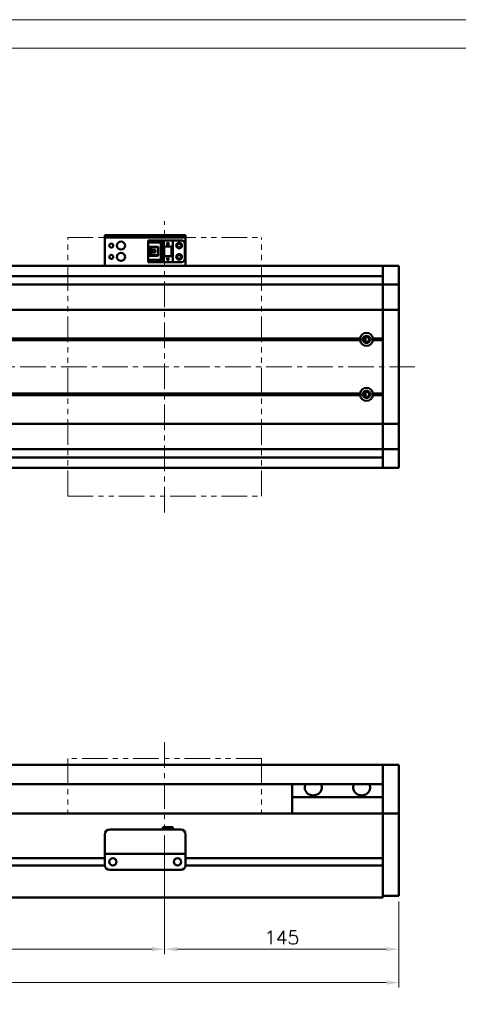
# Model space of a CAD drawing. Header units: millimetres. Extents: x 46891 to 50021, y 6223 to 9571.
# Tile 4 of 5: x 49012 to 49283, y 8962 to 9571. Entities that reach past the tile are written whole.
import ezdxf

# ---------------------------------------------------------------- set-up
doc = ezdxf.new("R2010")
doc.units = ezdxf.units.MM
doc.header["$LTSCALE"] = 0.5
doc.linetypes.add('CENTER', pattern=[50.8, 31.75, -6.35, 6.35, -6.35])
doc.linetypes.add('PHANTOM', pattern=[63.5, 31.75, -6.35, 6.35, -6.35, 6.35, -6.35])
doc.layers.get('0').update_dxf_attribs({"lineweight": 20})
doc.layers.add('1', color=1, linetype='CENTER', lineweight=13)
doc.layers.add('외형선(ISO)', color=7, linetype='Continuous', lineweight=50)
doc.styles.add('DSR TEXT', font='romans.shx', dxfattribs={"bigfont": 'whgtxt.shx'})
doc.styles.get("Standard").update_dxf_attribs({"font": 'romans.shx', "bigfont": 'whgtxt.shx'})
doc.dimstyles.new('DSR', dxfattribs={"dimscale": 2, "dimtxt": 3, "dimasz": 3, "dimexe": 0.5, "dimexo": 0.5, "dimgap": 0.5, "dimtad": 1, "dimdsep": 46, "dimtxsty": 'Standard', "dimcen": 2.5, "dimclrd": 4, "dimclre": 4, "dimclrt": 2, "dimadec": 0, "dimazin": 2, "dimtfac": 1, "dimtmove": 0, "dimatfit": 3, "dimfxl": 0, "dimlwd": -1, "dimlwe": -1, "dimarcsym": 0})

# ---------------------------------------------------------------- blocks, each defined once
blk = doc.blocks.new('A$C1C1952E1')
at = {"color": 1}
blk.add_lwpolyline([(0, 0), (420, 0), (420, 297), (0, 297)], close=True, dxfattribs=at)
at = {"color": 3}
blk.add_lwpolyline([(5, 5), (415, 5), (415, 292), (5, 292)], close=True, dxfattribs=at)
blk = doc.blocks.new('*D80')
at = {"color": 1, "linetype": 'ByBlock'}
for p, q in [((48801.37, 9066.98), (48801.37, 8993.6)), ((49101.37, 9066.98), (49101.37, 8993.6)), ((48809.17, 8996.6), (49093.57, 8996.6))]:
    blk.add_line(p, q, dxfattribs=at)
at = {"color": 1}
for points in [[(48809.17, 8997.9), (48809.17, 8995.3), (48801.37, 8996.6)], [(49093.57, 8997.9), (49093.57, 8995.3), (49101.37, 8996.6)]]:
    blk.add_solid(points, dxfattribs=at)
at = {"layer": 'Defpoints', "color": 0}
for p in [(48801.37, 9070.58), (49101.37, 9070.58), (49101.37, 8996.6)]:
    blk.add_point(p, dxfattribs=at)
at = {"color": 3, "insert": (48951.37, 9003.8), "char_height": 8.4, "attachment_point": 5, "style": 'DSR TEXT'}
blk.add_mtext('STROKE : 300', dxfattribs=at)
blk = doc.blocks.new('*D81')
at = {"color": 1, "linetype": 'ByBlock'}
for p, q in [((49101.37, 9066.98), (49101.37, 8993.6)), ((49246.37, 9025.98), (49246.37, 8993.6)), ((49238.57, 8996.6), (49109.17, 8996.6))]:
    blk.add_line(p, q, dxfattribs=at)
at = {"color": 1}
for points in [[(49109.17, 8997.9), (49109.17, 8995.3), (49101.37, 8996.6)], [(49238.57, 8997.9), (49238.57, 8995.3), (49246.37, 8996.6)]]:
    blk.add_solid(points, dxfattribs=at)
at = {"layer": 'Defpoints', "color": 0}
for p in [(49101.37, 9070.58), (49246.37, 9029.58), (49101.37, 8996.6)]:
    blk.add_point(p, dxfattribs=at)
at = {"color": 3, "insert": (49173.87, 9003.8), "char_height": 8.4, "attachment_point": 5, "style": 'DSR TEXT'}
blk.add_mtext('145', dxfattribs=at)
blk = doc.blocks.new('*D82')
at = {"color": 1, "linetype": 'ByBlock'}
for p, q in [((48646.37, 9025.98), (48646.37, 8972.92)), ((49246.37, 9025.98), (49246.37, 8972.92)), ((49238.57, 8975.92), (48654.17, 8975.92))]:
    blk.add_line(p, q, dxfattribs=at)
at = {"color": 1}
for points in [[(48654.17, 8977.22), (48654.17, 8974.62), (48646.37, 8975.92)], [(49238.57, 8977.22), (49238.57, 8974.62), (49246.37, 8975.92)]]:
    blk.add_solid(points, dxfattribs=at)
at = {"layer": 'Defpoints', "color": 0}
for p in [(48646.37, 9029.58), (49246.37, 9029.58), (48646.37, 8975.92)]:
    blk.add_point(p, dxfattribs=at)
at = {"color": 3, "insert": (48946.37, 8983.12), "char_height": 8.4, "attachment_point": 5, "style": 'DSR TEXT'}
blk.add_mtext('600', dxfattribs=at)

msp = doc.modelspace()

# ---------------------------------------------------------------- linework, layer by layer
at = {"color": 6, "linetype": 'PHANTOM'}
for p, q in [((49041.36864, 9436.76012), (49161.36864, 9436.76012)), ((49041.36864, 9276.76012), (49041.36864, 9436.76012)), ((49161.36864, 9276.76012), (49161.36864, 9436.76012)), ((49041.36864, 9276.76012), (49161.36864, 9276.76012)), ((49161.36864, 9114.58066), (49041.36864, 9114.58066)), ((49041.36864, 9114.58066), (49041.36864, 9080.58066)), ((49161.36864, 9114.58066), (49161.36864, 9080.58066))]:
    msp.add_line(p, q, dxfattribs=at)
at = {"layer": '1'}
for p, q in [((49101.36864, 9266.76012), (49101.36864, 9446.76012)), ((49256.36864, 9356.76012), (48636.36864, 9356.76012)), ((49101.36864, 9124.58066), (49101.36864, 9070.58066))]:
    msp.add_line(p, q, dxfattribs=at)
at = {"layer": '외형선(ISO)'}
for p, q in [((49064.36864, 9438.2601), (49064.36864, 9438.26008)), ((49064.36864, 9438.2601), (49114.36864, 9438.2601)), ((49064.36864, 9436.66008), (49064.36864, 9438.26008)), ((49064.36864, 9436.66008), (49064.36864, 9436.1601)), ((49064.36864, 9436.1601), (49064.36864, 9421.2601)), ((49067.36864, 9438.26007), (49111.36864, 9438.26007)), ((49067.36864, 9436.66007), (49111.36864, 9436.66007)), ((49091.16864, 9434.96012), (49106.36864, 9434.96012)), ((49091.16864, 9434.96011), (49091.16864, 9434.16011)), ((49091.16864, 9434.96011), (49100.36864, 9434.96011)), ((49091.16864, 9434.16011), (49099.46864, 9434.16011)), ((49091.16864, 9434.16011), (49091.16864, 9433.6601)), ((49091.16864, 9431.0601), (49091.16864, 9433.6601)), ((49091.16864, 9433.6601), (49098.96864, 9433.6601)), ((49099.46864, 9434.16011), (49098.96864, 9433.6601)), ((49098.96864, 9433.6601), (49098.96864, 9422.8601)), ((49099.46864, 9434.16011), (49099.46864, 9422.36011)), ((49100.36864, 9431.26009), (49100.36864, 9434.96009)), ((49100.36864, 9434.96009), (49106.36864, 9434.96009)), ((49102.76864, 9432.66009), (49103.36864, 9433.86009)), ((49103.36864, 9433.86009), (49103.96864, 9432.66009)), ((49111.86864, 9434.96011), (49106.36864, 9434.96011)), ((49106.36864, 9434.96009), (49106.36864, 9434.96011)), ((49106.36864, 9431.26009), (49106.36864, 9434.96009)), ((49113.86864, 9423.56011), (49113.86864, 9432.96011)), ((49114.36864, 9438.26008), (49114.36864, 9436.66008)), ((49114.36864, 9436.1601), (49114.36864, 9436.66008)), ((49114.36864, 9421.2601), (49114.36864, 9436.1601)), ((49091.16864, 9425.46011), (49091.16864, 9431.0601)), ((49091.16864, 9431.0601), (49097.36864, 9431.0601)), ((49092.46864, 9431.0601), (49092.46864, 9425.4601)), ((49092.96864, 9431.06011), (49092.96864, 9430.71011)), ((49092.96864, 9425.81011), (49092.96864, 9430.71011)), ((49092.96864, 9430.71011), (49097.36864, 9430.71011)), ((49093.92864, 9427.46011), (49093.92864, 9429.06011)), ((49093.92864, 9429.06011), (49095.76864, 9429.06011)), ((49095.76864, 9427.46011), (49093.92864, 9427.46011)), ((49095.76864, 9429.06011), (49095.76864, 9427.46011)), ((49097.36864, 9431.0601), (49097.36864, 9425.4601)), ((49100.36864, 9431.26009), (49100.36864, 9425.26011)), ((49100.36864, 9431.26009), (49106.36864, 9431.26009)), ((49100.86864, 9431.26009), (49100.86864, 9425.2601)), ((49101.16864, 9425.2601), (49101.16864, 9431.26009)), ((49102.96864, 9432.66009), (49102.76864, 9432.66009)), ((49102.96864, 9432.26009), (49102.96864, 9432.66009)), ((49103.76864, 9432.26009), (49102.96864, 9432.26009)), ((49103.76864, 9432.66009), (49103.76864, 9432.26009)), ((49103.96864, 9432.66009), (49103.76864, 9432.66009)), ((49105.56864, 9431.26009), (49105.56864, 9425.2601)), ((49105.86864, 9425.2601), (49105.86864, 9431.26009)), ((49106.36864, 9431.26009), (49106.36864, 9425.26011)), ((49064.36864, 9419.26012), (49064.36864, 9421.2601)), ((49091.16864, 9422.8601), (49091.16864, 9425.4601)), ((49097.36864, 9425.4601), (49091.16864, 9425.4601)), ((49091.16864, 9422.8601), (49091.16864, 9422.36011)), ((49098.96864, 9422.8601), (49091.16864, 9422.8601)), ((49091.16864, 9422.36011), (49091.16864, 9421.56011)), ((49099.46864, 9422.36011), (49091.16864, 9422.36011)), ((49091.16864, 9421.56011), (49100.36864, 9421.56011)), ((49092.96864, 9425.81011), (49092.96864, 9425.46011)), ((49097.36864, 9425.81011), (49092.96864, 9425.81011)), ((49099.46864, 9422.36011), (49098.96864, 9422.8601)), ((49100.86864, 9425.26011), (49100.36864, 9425.26011)), ((49100.36864, 9421.56009), (49100.36864, 9425.26009)), ((49100.36864, 9425.26009), (49106.36864, 9425.26009)), ((49100.36864, 9421.56009), (49106.36864, 9421.56009)), ((49100.86864, 9425.2601), (49101.16864, 9425.2601)), ((49101.16864, 9425.2601), (49105.56864, 9425.2601)), ((49102.76864, 9423.06009), (49103.36864, 9424.26009)), ((49102.96864, 9423.06009), (49102.76864, 9423.06009)), ((49102.96864, 9422.66009), (49102.96864, 9423.06009)), ((49103.76864, 9422.66009), (49102.96864, 9422.66009)), ((49103.36864, 9424.26009), (49103.96864, 9423.06009)), ((49103.76864, 9423.06009), (49103.76864, 9422.66009)), ((49103.96864, 9423.06009), (49103.76864, 9423.06009)), ((49105.56864, 9425.2601), (49105.86864, 9425.2601)), ((49106.36864, 9425.26011), (49105.86864, 9425.26011)), ((49106.36864, 9421.56009), (49106.36864, 9425.26009)), ((49111.86864, 9421.56011), (49106.36864, 9421.56011)), ((49114.36864, 9421.2601), (49114.36864, 9419.26012)), ((49236.36864, 9419.26012), (48861.36864, 9419.26012)), ((49236.36864, 9419.26012), (49236.36864, 9416.26012)), ((49236.36864, 9416.26012), (49236.36864, 9419.26012)), ((49236.36864, 9419.26012), (49246.36864, 9419.26012)), ((49236.36864, 9414.39995), (49236.36864, 9416.26012)), ((49236.36864, 9416.26012), (49236.36864, 9414.39995)), ((49246.36864, 9419.26012), (49246.36864, 9416.26012)), ((49246.36864, 9414.39995), (49246.36864, 9416.26012)), ((49236.36864, 9412.76012), (48861.36864, 9412.76012)), ((49236.36864, 9414.39995), (49236.36864, 9413.49199)), ((49236.36864, 9413.49199), (49236.36864, 9408.22032)), ((49246.36864, 9413.49199), (49246.36864, 9414.39995)), ((49246.36864, 9408.22032), (49246.36864, 9413.49199)), ((48719.36864, 9407.76012), (49236.36864, 9407.76012)), ((49236.36864, 9408.22032), (49236.36864, 9407.76012)), ((49236.36864, 9405.05162), (49236.36864, 9407.76012)), ((49236.36864, 9407.76012), (49246.36864, 9407.76012)), ((49236.36864, 9407.76012), (49236.36864, 9405.05162)), ((49236.36864, 9392.45162), (49236.36864, 9405.05162)), ((49236.36864, 9405.05162), (49236.36864, 9392.45162)), ((49246.36864, 9407.76012), (49246.36864, 9408.22032)), ((49246.36864, 9407.76012), (49246.36864, 9405.05162)), ((49246.36864, 9405.05162), (49246.36864, 9392.45162)), ((48719.36864, 9391.98753), (49236.36864, 9391.98753)), ((49236.36864, 9392.45162), (49236.36864, 9391.98753)), ((49236.36864, 9391.98753), (49236.36864, 9392.45162)), ((49236.36864, 9389.98753), (49236.36864, 9391.98753)), ((49236.36864, 9391.98753), (49246.36864, 9391.98753)), ((49236.36864, 9391.98753), (49236.36864, 9389.98753)), ((49246.36864, 9391.98753), (49246.36864, 9392.45162)), ((49246.36864, 9391.98753), (49246.36864, 9389.98753)), ((49236.36864, 9389.98753), (49236.36864, 9323.53271)), ((49236.36864, 9374.26012), (49236.36864, 9389.98753)), ((49246.36864, 9323.53271), (49246.36864, 9389.98753)), ((48719.36864, 9374.26012), (49222.40001, 9374.26012)), ((48719.36864, 9373.76012), (49222.86864, 9373.76012)), ((48719.36864, 9373.26012), (49222.40001, 9373.26012)), ((49225.80898, 9374.76012), (49225.09285, 9374.76012)), ((49225.80898, 9372.2388), (49225.80898, 9375.28144)), ((49229.86864, 9373.76012), (49236.36864, 9373.76012)), ((49230.33727, 9374.26012), (49236.36864, 9374.26012)), ((49230.33727, 9373.26012), (49236.36864, 9373.26012)), ((49236.36864, 9340.26012), (49236.36864, 9373.26012)), ((48719.36864, 9340.26012), (49222.40001, 9340.26012)), ((48719.36864, 9339.76012), (49222.86864, 9339.76012)), ((48719.36864, 9339.26012), (49222.40001, 9339.26012)), ((49225.80898, 9338.76012), (49225.09285, 9338.76012)), ((49225.80898, 9338.2388), (49225.80898, 9341.28144)), ((49229.86864, 9339.76012), (49236.36864, 9339.76012)), ((49230.33727, 9340.26012), (49236.36864, 9340.26012)), ((49230.33727, 9339.26012), (49236.36864, 9339.26012)), ((49236.36864, 9323.53271), (49236.36864, 9339.26012)), ((49236.36864, 9321.53271), (49236.36864, 9323.53271)), ((49236.36864, 9323.53271), (49236.36864, 9321.53271)), ((49246.36864, 9323.53271), (49246.36864, 9321.53271)), ((48719.36864, 9321.53271), (49236.36864, 9321.53271)), ((49236.36864, 9321.53271), (49236.36864, 9321.06862)), ((49236.36864, 9321.53271), (49246.36864, 9321.53271)), ((49236.36864, 9321.06862), (49236.36864, 9321.53271)), ((49236.36864, 9308.46862), (49236.36864, 9321.06862)), ((49236.36864, 9321.06862), (49236.36864, 9308.46862)), ((49246.36864, 9321.06862), (49246.36864, 9321.53271)), ((49246.36864, 9321.06862), (49246.36864, 9308.46862)), ((48719.36864, 9305.76012), (49236.36864, 9305.76012)), ((49236.36864, 9305.76012), (49236.36864, 9308.46862)), ((49236.36864, 9308.46862), (49236.36864, 9305.76012)), ((49236.36864, 9305.76012), (49236.36864, 9305.29992)), ((49236.36864, 9305.76012), (49246.36864, 9305.76012)), ((49236.36864, 9305.29992), (49236.36864, 9300.02825)), ((49246.36864, 9308.46862), (49246.36864, 9305.76012)), ((49246.36864, 9305.29992), (49246.36864, 9305.76012)), ((49246.36864, 9300.02825), (49246.36864, 9305.29992)), ((49236.36864, 9300.76012), (48861.36864, 9300.76012)), ((49236.36864, 9300.02825), (49236.36864, 9299.12029)), ((49236.36864, 9297.26012), (49236.36864, 9299.12029)), ((49236.36864, 9299.12029), (49236.36864, 9297.26012)), ((49246.36864, 9299.12029), (49246.36864, 9300.02825)), ((49246.36864, 9297.26012), (49246.36864, 9299.12029)), ((49236.36864, 9294.26012), (48861.36864, 9294.26012)), ((49236.36864, 9297.26012), (49236.36864, 9294.26012)), ((49236.36864, 9294.26012), (49236.36864, 9297.26012)), ((49236.36864, 9294.26012), (49246.36864, 9294.26012)), ((49246.36864, 9297.26012), (49246.36864, 9294.26012)), ((48861.36864, 9110.58066), (49236.36864, 9110.58066)), ((49236.36864, 9110.58066), (49236.36864, 9108.58066)), ((49236.36864, 9110.58066), (49246.36864, 9110.58066)), ((49236.36864, 9108.58066), (49236.36864, 9110.58066)), ((49246.36864, 9108.58066), (49246.36864, 9110.58066)), ((49236.36864, 9107.79614), (49236.36864, 9108.58066)), ((49236.36864, 9108.58066), (49236.36864, 9107.79614)), ((49236.36864, 9107.29744), (49236.36864, 9107.79614)), ((49236.36864, 9107.79614), (49236.36864, 9107.29744)), ((49236.36864, 9107.29744), (49236.36864, 9106.22895)), ((49236.36864, 9106.22895), (49236.36864, 9107.29744)), ((49236.36864, 9106.22895), (49236.36864, 9103.24315)), ((49236.36864, 9103.24315), (49236.36864, 9106.22895)), ((49246.36864, 9108.58066), (49246.36864, 9107.79614)), ((49246.36864, 9107.79614), (49246.36864, 9107.29744)), ((49246.36864, 9106.22895), (49246.36864, 9107.29744)), ((49246.36864, 9103.24315), (49246.36864, 9106.22895)), ((48861.36864, 9098.58066), (49236.36864, 9098.58066)), ((49180.36864, 9090.58066), (49180.36864, 9098.58066)), ((49236.36864, 9094.67885), (49236.36864, 9103.24315)), ((49236.36864, 9103.24315), (49236.36864, 9099.08066)), ((49246.36864, 9103.24315), (49246.36864, 9094.67885)), ((49236.36864, 9092.58356), (49236.36864, 9094.67885)), ((49236.36864, 9081.16161), (49236.36864, 9092.58356)), ((49246.36864, 9094.67885), (49246.36864, 9092.58356)), ((49246.36864, 9092.58356), (49246.36864, 9081.16161)), ((49236.36864, 9090.58066), (49180.36864, 9090.58066)), ((49180.36864, 9080.58066), (49180.36864, 9090.58066)), ((49236.36864, 9080.58066), (48806.36864, 9080.58066)), ((49236.36864, 9080.58066), (49236.36864, 9081.16161)), ((49236.36864, 9077.58066), (49236.36864, 9080.58066)), ((49236.36864, 9080.58066), (49236.36864, 9077.58066)), ((49236.36864, 9080.58066), (49246.36864, 9080.58066)), ((49246.36864, 9081.16161), (49246.36864, 9080.58066)), ((49246.36864, 9077.58066), (49246.36864, 9080.58066)), ((49236.36864, 9077.58066), (49236.36864, 9053.03066)), ((49236.36864, 9034.82331), (49236.36864, 9077.58066)), ((49246.36864, 9077.58066), (49246.36864, 9034.82331)), ((49064.36864, 9057.58082), (49064.36864, 9067.58082)), ((49067.36864, 9070.58082), (49111.36864, 9070.58082)), ((49100.36864, 9072.08082), (49100.36864, 9070.58082)), ((49100.36864, 9072.08082), (49106.36864, 9072.08082)), ((49106.36864, 9072.08082), (49106.36864, 9070.58082)), ((49114.36864, 9067.58082), (49114.36864, 9057.58082)), ((49064.36864, 9057.58082), (49064.36864, 9055.58082)), ((49064.36864, 9055.58079), (49064.36864, 9055.58082)), ((49064.36864, 9055.58082), (49114.36864, 9055.58082)), ((49064.36864, 9055.08079), (49064.36864, 9055.58079)), ((49064.36864, 9055.58079), (49067.13914, 9055.58079)), ((49069.59814, 9055.58079), (49071.86864, 9055.58079)), ((49076.86864, 9055.58079), (49101.86864, 9055.58079)), ((49106.86864, 9055.58079), (49109.13914, 9055.58079)), ((49111.59814, 9055.58079), (49114.36864, 9055.58079)), ((49114.36864, 9055.58082), (49114.36864, 9057.58082)), ((49114.36864, 9055.58082), (49114.36864, 9055.58079)), ((49114.36864, 9055.58079), (49114.36864, 9055.08079)), ((49064.36864, 9052.83066), (48860.36864, 9052.83066)), ((49064.36864, 9048.58079), (49064.36864, 9055.08079)), ((49069.39198, 9052.83066), (49069.3453, 9052.83066)), ((49109.39198, 9052.83066), (49109.3453, 9052.83066)), ((49114.36864, 9055.08079), (49114.36864, 9048.58079)), ((49236.36864, 9052.83066), (49114.36864, 9052.83066)), ((49064.37909, 9048.33066), (48860.35819, 9048.33066)), ((49067.36864, 9045.58079), (49111.36864, 9045.58079)), ((49236.36864, 9048.33066), (49114.35819, 9048.33066)), ((49236.36864, 9048.13066), (49236.36864, 9034.82331)), ((49236.36864, 9032.70198), (49236.36864, 9034.82331)), ((49236.36864, 9034.82331), (49236.36864, 9032.70198)), ((49236.36864, 9032.70198), (49236.36864, 9028.58066)), ((49236.36864, 9029.58066), (49236.36864, 9032.70198)), ((49246.36864, 9032.70198), (49246.36864, 9034.82331)), ((49246.36864, 9032.70198), (49246.36864, 9029.58066)), ((48656.36864, 9028.58066), (49236.36864, 9028.58066)), ((49236.36864, 9029.58066), (49246.36864, 9029.58066))]:
    msp.add_line(p, q, dxfattribs=at)
for centre, radius in [((49068.36864, 9431.76012), 1.2295), ((49074.36864, 9431.76012), 2.5), ((49110.36864, 9431.76011), 1.75), ((49110.36864, 9431.76012), 1.2295), ((49074.36864, 9424.76012), 2.5), ((49068.36864, 9424.76012), 1.2295), ((49110.36864, 9424.76011), 1.75), ((49110.36864, 9424.76012), 1.2295), ((49226.36864, 9373.76012), 2.25), ((49226.36864, 9373.76012), 1.621), ((49226.36864, 9339.76012), 2.25), ((49226.36864, 9339.76012), 1.621), ((49069.36864, 9050.58079), 2.25), ((49109.36864, 9050.58079), 2.25)]:
    msp.add_circle(centre, radius, dxfattribs=at)
for centre, radius, start, end in [((49111.86864, 9432.96011), 2, 0, 90), ((49111.86864, 9423.56011), 2, 270, 0), ((49226.36864, 9373.76012), 4, 7.18075572, 172.81924428), ((49226.36864, 9373.76012), 4, 187.18075578, 352.81924422), ((49226.36864, 9339.76012), 4, 7.18075578, 172.81924422), ((49226.36864, 9339.76012), 4, 187.18075578, 352.81924422), ((49067.36864, 9067.58082), 3, 90, 180), ((49111.36864, 9067.58082), 3, 0, 90), ((49067.36864, 9048.58079), 3, 180, 270), ((49111.36864, 9048.58079), 3, 270, 0)]:
    msp.add_arc(centre, radius, start, end, dxfattribs=at)
at = {"layer": '외형선(ISO)', "extrusion": (0, 0, -1)}
for centre, major_axis, start_param, end_param in [((49067.36864, 9438.26008), (-3, 0), 4.712422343, 6.283252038), ((49067.36864, 9436.66008), (-3, 0), 4.71238898, 6.283218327), ((49111.36864, 9436.66008), (3, 0), 0.00006722, 1.570829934), ((49111.36864, 9438.26008), (3, 0), 0.000033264, 1.570796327)]:
    msp.add_ellipse(centre, major_axis=major_axis, ratio=0.00001, start_param=start_param, end_param=end_param, dxfattribs=at)
at = {"layer": '외형선(ISO)'}
for centre, major_axis, ratio, start_param, end_param in [((49193.36864, 9096.58066), (5.25, 0), 0.923076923, 2.716178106, 6.708599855), ((49223.36864, 9096.58066), (5.25, 0), 0.923076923, 2.716178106, 6.708599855), ((49068.36864, 9055.58081), (-1.2295, 0), 0.00001, 3.141579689, 6.283172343), ((49074.36864, 9055.58081), (-2.5, 0), 0.00001, 3.144943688, 6.286536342), ((49104.36864, 9055.58081), (-2.5, 0), 0.00001, 3.143048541, 6.284641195), ((49110.36864, 9055.58081), (-1.2295, 0), 0.00001, 3.13437825, 6.275970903)]:
    msp.add_ellipse(centre, major_axis=major_axis, ratio=ratio, start_param=start_param, end_param=end_param, dxfattribs=at)
for points in [[(49222.40001, 9374.26012), (49222.63433, 9373.99443), (49222.86864, 9373.76012)], [(49222.86864, 9373.76012), (49222.63433, 9373.52581), (49222.40001, 9373.26012)], [(49229.86864, 9373.76012), (49230.10295, 9373.99443), (49230.33727, 9374.26012)], [(49230.33727, 9373.26012), (49230.10295, 9373.52581), (49229.86864, 9373.76012)], [(49222.40001, 9340.26012), (49222.63433, 9339.99443), (49222.86864, 9339.76012)], [(49222.86864, 9339.76012), (49222.63433, 9339.52581), (49222.40001, 9339.26012)], [(49229.86864, 9339.76012), (49230.10295, 9339.99443), (49230.33727, 9340.26012)], [(49230.33727, 9339.26012), (49230.10295, 9339.52581), (49229.86864, 9339.76012)]]:
    msp.add_open_spline(points, degree=2, dxfattribs=at)

# ---------------------------------------------------------------- block references
at = {"xscale": 3.51, "yscale": 3.51, "zscale": 3.51}
msp.add_blockref('A$C1C1952E1', (48546.67132, 8528.99552), dxfattribs=at)

# ---------------------------------------------------------------- dimensions: what is measured, and where the dimension line sits
dim = msp.add_linear_dim(base=(49101.36864, 8996.59725), p1=(48801.36864, 9070.58066), p2=(49101.36864, 9070.58066), text='STROKE : <>', dimstyle='DSR', override={"dimscale": 3, "dimtxt": 2.8, "dimasz": 2.600136, "dimexe": 1, "dimexo": 1.2, "dimgap": 1, "dimdec": 4, "dimtxsty": 'DSR TEXT', "dimclrd": 1, "dimclre": 1, "dimclrt": 3, "dimtdec": 4, "dimtix": 1})
dim.commit()
dim.dimension.update_dxf_attribs({"geometry": '*D80', "text_midpoint": (48951.36864, 9003.79725)})
for base, p2, picture, middle in [((49101.36864, 8996.59725), (49101.36864, 9070.58066), '*D81', (49173.86864, 9003.79725)), ((48646.36864, 8975.92289), (48646.36864, 9029.58066), '*D82', (48946.36864, 8983.12289))]:
    dim = msp.add_linear_dim(base=base, p1=(49246.36864, 9029.58066), p2=p2, dimstyle='DSR', override={"dimscale": 3, "dimtxt": 2.8, "dimasz": 2.600136, "dimexe": 1, "dimexo": 1.2, "dimgap": 1, "dimdec": 4, "dimtxsty": 'DSR TEXT', "dimclrd": 1, "dimclre": 1, "dimclrt": 3, "dimtdec": 4, "dimtix": 1})
    dim.commit()
    dim.dimension.update_dxf_attribs({"geometry": picture, "text_midpoint": middle})

doc.saveas('drawing.dxf')
